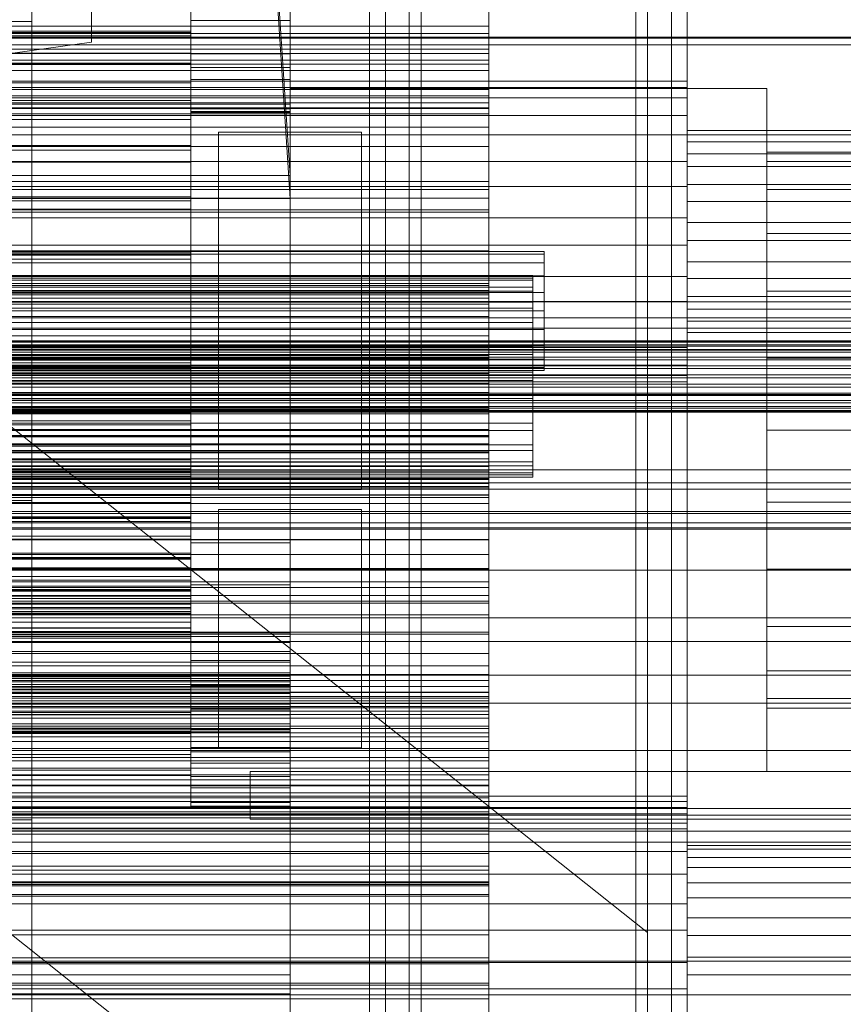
# Model space of a CAD drawing. Header units: millimetres. Extents: x -4395 to 65662, y -65530 to 6847.
# Tile 194 of 256: x 182 to 389, y -35775 to -35527. Entities that reach past the tile are written whole.
import ezdxf

# ---------------------------------------------------------------- set-up
doc = ezdxf.new("R2010")
doc.units = ezdxf.units.MM
for name, color, linetype, lineweight in [('COTAS_O', 1, 'Continuous', 0), ('frontal_briquetadora', 7, 'Continuous', 0), ('frontal_C01', 7, 'Continuous', 0), ('frontal_C02', 7, 'Continuous', 0), ('frontal_C03', 7, 'Continuous', 0), ('frontal_C04', 7, 'Continuous', 0), ('frontal_C05', 7, 'Continuous', 0), ('frontal_mezcladora', 7, 'Continuous', 0)]:
    doc.layers.add(name, color=color, linetype=linetype, lineweight=lineweight)
doc.dimstyles.new('R19_100', dxfattribs={"dimtxt": 250, "dimasz": 150, "dimexe": 150, "dimexo": 80, "dimgap": 100, "dimtad": 1, "dimtih": 1, "dimtoh": 1, "dimdsep": 46, "dimcen": 0.09, "dimadec": 0, "dimazin": 0, "dimtfac": 1, "dimtdec": 4, "dimtofl": 0, "dimtmove": 0, "dimatfit": 3, "dimfxl": 1, "dimtolj": 1, "dimtzin": 0, "dimarcsym": 0})

# ---------------------------------------------------------------- blocks, each defined once
blk = doc.blocks.new('DIM_R33_49')
at = {"layer": 'COTAS_O'}
for p, q in [((-1480, -35300), (-1330, -35255)), ((490, -35300), (340, -35255)), ((-1480, -36000), (-1480, -35300)), ((-1480, -35300), (490, -35300)), ((-1480, -35300), (-1330, -35345)), ((490, -35300), (340, -35345)), ((490, -36000), (490, -35300))]:
    blk.add_line(p, q, dxfattribs=at)
blk.add_text('1970 O', height=250, dxfattribs=at).set_placement((-495, -35200))
blk = doc.blocks.new('DIM_R33_51')
at = {"layer": 'COTAS_O'}
for p, q in [((-1400, -35300), (-1250, -35255)), ((1400, -35300), (1250, -35255)), ((-1400, -36000), (-1400, -35300)), ((-1400, -35300), (1400, -35300)), ((-1400, -35300), (-1250, -35345)), ((1400, -35300), (1250, -35345)), ((1400, -36000), (1400, -35300))]:
    blk.add_line(p, q, dxfattribs=at)
blk.add_text('2800 O', height=250, dxfattribs=at).set_placement((0, -35200))

msp = doc.modelspace()

# ---------------------------------------------------------------- linework, layer by layer
at = {"layer": 'frontal_briquetadora'}
for p, q in [((-674.804, -34950), (340, -35756.525)), ((340, -35980), (340, -34950)), ((-720.639, -35041.307), (340, -35884.261)), ((340, -35884.261), (340, -35756.525))]:
    msp.add_line(p, q, dxfattribs=at)
at = {"layer": 'frontal_C01'}
for p, q in [((250, -35948.128), (250, -33252.594)), ((250, -33257.389), (250, -35952.922)), ((185, -35221.455), (185, -35647.71)), ((185, -35653.355), (185, -35227.1)), ((250, -35565.924), (228.298, -35230.562)), ((228.298, -35236.321), (250, -35571.683)), ((185, -35312.157), (185, -35728.153)), ((185, -35733.798), (185, -35317.802)), ((200, -35532.344), (200, -35417.037)), ((185, -35430.756), (185, -35857.011)), ((185, -35862.656), (185, -35436.401)), ((200, -35532.344), (200, -35508.361)), ((185, -35521.458), (185, -35527.103)), ((185, -35521.458), (185, -35937.454)), ((185, -35527.103), (155, -35527.103)), ((185, -35943.099), (185, -35527.103)), ((140, -35540.738), (200, -35532.344)), ((130, -35565.924), (250, -35565.924)), ((250, -35571.683), (250, -35565.924)), ((-300, -35567.39), (300, -35567.39)), ((300, -35571.622), (300, -35567.39)), ((300, -35567.39), (300, -35593.11)), ((300, -35569.436), (-300, -35569.436)), ((300, -35594.884), (300, -35569.436)), ((300, -35569.436), (300, -35574.515)), ((300, -35571.622), (-300, -35571.622)), ((250, -35571.683), (130, -35571.683)), ((300, -35596.778), (300, -35571.622)), ((-300, -35574.515), (300, -35574.515)), ((300, -35574.515), (300, -35599.284)), ((300, -35593.11), (-300, -35593.11)), ((-300, -35593.594), (300, -35593.594)), ((300, -35593.11), (300, -35596.778)), ((300, -35593.594), (300, -35642.191)), ((300, -35593.594), (300, -35595.946)), ((-300, -35594.884), (300, -35594.884)), ((300, -35595.501), (-300, -35595.501)), ((300, -35595.946), (-300, -35595.946)), ((300, -35599.284), (300, -35594.884)), ((300, -35643.468), (300, -35595.501)), ((300, -35598.324), (300, -35595.501)), ((300, -35644.543), (300, -35595.946)), ((-300, -35596.778), (300, -35596.778)), ((-300, -35598.324), (300, -35598.324)), ((300, -35598.324), (300, -35646.29)), ((300, -35599.284), (-300, -35599.284)), ((-450, -35609.738), (450, -35609.738)), ((-300, -35611.874), (300, -35611.874)), ((300, -35624.284), (300, -35611.874)), ((300, -35611.874), (300, -35631.655)), ((300, -35618.311), (-300, -35618.311)), ((300, -35637.232), (300, -35618.311)), ((300, -35618.311), (300, -35631.341)), ((450, -35621.028), (-450, -35621.028)), ((300, -35624.284), (-300, -35624.284)), ((300, -35642.407), (300, -35624.284)), ((-300, -35631.341), (300, -35631.341)), ((300, -35631.655), (-300, -35631.655)), ((300, -35631.341), (300, -35648.522)), ((300, -35631.655), (300, -35642.407)), ((-300, -35633.453), (300, -35633.453)), ((300, -35633.453), (300, -35669.659)), ((300, -35633.453), (300, -35640.35)), ((-300, -35637.232), (300, -35637.232)), ((300, -35648.522), (300, -35637.232)), ((300, -35639.133), (-300, -35639.133)), ((300, -35640.036), (-300, -35640.036)), ((300, -35640.35), (-300, -35640.35)), ((300, -35673.617), (300, -35639.133)), ((300, -35646.374), (300, -35639.133)), ((300, -35644.879), (300, -35640.036)), ((300, -35640.036), (300, -35643.367)), ((300, -35676.555), (300, -35640.35)), ((450, -35643.314), (-450, -35643.314)), ((300, -35642.191), (-300, -35642.191)), ((-300, -35642.407), (300, -35642.407)), ((300, -35644.543), (300, -35642.191)), ((-450, -35644.888), (450, -35644.888)), ((300, -35643.367), (-300, -35643.367)), ((-300, -35643.468), (300, -35643.468)), ((-300, -35644.543), (300, -35644.543)), ((300, -35644.879), (-300, -35644.879)), ((300, -35643.367), (300, -35654.647)), ((300, -35643.468), (300, -35646.29)), ((300, -35657.568), (300, -35644.879)), ((300, -35646.29), (-300, -35646.29)), ((-300, -35646.374), (300, -35646.374)), ((185, -35647.71), (155, -35647.71)), ((185, -35653.355), (185, -35647.71)), ((300, -35646.374), (300, -35680.858)), ((300, -35648.522), (-300, -35648.522)), ((450, -35653.355), (-450, -35653.355)), ((-450, -35654.605), (450, -35654.605)), ((300, -35654.647), (-300, -35654.647)), ((155, -35653.355), (185, -35653.355)), ((300, -35654.647), (300, -35673.107)), ((300, -35657.568), (-300, -35657.568)), ((300, -35677.238), (300, -35657.568)), ((300, -35669.659), (-300, -35669.659)), ((300, -35676.555), (300, -35669.659)), ((300, -35673.107), (-300, -35673.107)), ((-300, -35673.617), (300, -35673.617)), ((300, -35673.107), (300, -35697.488)), ((300, -35673.617), (300, -35680.858)), ((-300, -35676.555), (300, -35676.555)), ((300, -35677.238), (-300, -35677.238)), ((300, -35702.547), (300, -35677.238)), ((300, -35680.858), (-300, -35680.858)), ((450, -35683.261), (-450, -35683.261)), ((-450, -35691.729), (450, -35691.729)), ((-300, -35696.049), (300, -35696.049)), ((300, -35697.488), (-300, -35697.488)), ((300, -35713.311), (300, -35696.049)), ((300, -35696.049), (300, -35704.589)), ((300, -35697.488), (300, -35726.13)), ((300, -35702.547), (-300, -35702.547)), ((300, -35731.772), (300, -35702.547)), ((300, -35704.589), (-300, -35704.589)), ((300, -35705.152), (-300, -35705.152)), ((300, -35704.589), (300, -35719.546)), ((300, -35712.476), (300, -35705.152)), ((300, -35705.152), (300, -35722.641)), ((-300, -35707.22), (300, -35707.22)), ((300, -35707.22), (300, -35721.333)), ((300, -35707.22), (300, -35716.814)), ((-300, -35712.476), (300, -35712.476)), ((300, -35727.629), (300, -35712.476)), ((300, -35713.311), (-300, -35713.311)), ((300, -35715.151), (-300, -35715.151)), ((300, -35719.546), (300, -35713.311)), ((300, -35726.913), (300, -35715.151)), ((300, -35724.87), (300, -35715.151)), ((300, -35716.814), (-300, -35716.814)), ((300, -35730.926), (300, -35716.814)), ((-300, -35719.546), (300, -35719.546)), ((350, -35722.216), (-350, -35722.216)), ((300, -35721.333), (-300, -35721.333)), ((-300, -35722.641), (300, -35722.641)), ((300, -35730.926), (300, -35721.333)), ((300, -35722.641), (300, -35727.629)), ((350, -35723.545), (350, -35722.216)), ((350, -35722.216), (350, -35726.638)), ((350, -35723.545), (-350, -35723.545)), ((-300, -35724.87), (300, -35724.87)), ((300, -35724.87), (300, -35736.632)), ((350, -35730.425), (350, -35723.545)), ((-450, -35725.33), (450, -35725.33)), ((350, -35726.638), (-350, -35726.638)), ((-300, -35726.13), (300, -35726.13)), ((-300, -35726.913), (300, -35726.913)), ((300, -35727.629), (-300, -35727.629)), ((300, -35726.13), (300, -35757.079)), ((300, -35726.913), (300, -35736.632)), ((350, -35726.638), (350, -35736.14)), ((185, -35728.153), (155, -35728.153)), ((185, -35733.798), (185, -35728.153)), ((350, -35730.425), (-350, -35730.425)), ((-300, -35730.926), (300, -35730.926)), ((300, -35731.772), (-300, -35731.772)), ((300, -35762.921), (300, -35731.772)), ((350, -35741.807), (350, -35730.425)), ((450, -35733.798), (-450, -35733.798)), ((155, -35733.798), (185, -35733.798)), ((350, -35737.613), (350, -35734.645)), ((350, -35734.645), (350, -35735.537)), ((500, -35734.645), (350, -35734.645)), ((350, -35736.14), (-350, -35736.14)), ((300, -35736.632), (-300, -35736.632)), ((350, -35735.537), (350, -35740.153)), ((500, -35735.537), (350, -35735.537)), ((350, -35736.14), (350, -35749.274)), ((350, -35743.989), (350, -35737.613)), ((500, -35737.613), (350, -35737.613)), ((350, -35741.807), (-350, -35741.807)), ((350, -35740.153), (350, -35747.791)), ((500, -35740.153), (350, -35740.153)), ((350, -35755.959), (350, -35741.807)), ((350, -35752.803), (350, -35743.989)), ((500, -35743.989), (350, -35743.989)), ((-350, -35749.274), (350, -35749.274)), ((350, -35747.791), (350, -35757.288)), ((500, -35747.791), (350, -35747.791)), ((350, -35749.274), (350, -35764.041)), ((350, -35762.712), (350, -35752.803)), ((350, -35752.803), (500, -35752.803)), ((350, -35755.959), (-350, -35755.959)), ((300, -35757.079), (-300, -35757.079)), ((300, -35757.079), (300, -35788.228)), ((350, -35770.726), (350, -35755.959)), ((350, -35757.288), (350, -35767.197)), ((500, -35757.288), (350, -35757.288)), ((450, -35763.704), (-450, -35763.704)), ((350, -35764.041), (-350, -35764.041)), ((300, -35762.921), (-300, -35762.921)), ((300, -35793.87), (300, -35762.921)), ((350, -35772.209), (350, -35762.712)), ((500, -35762.712), (350, -35762.712)), ((350, -35764.041), (350, -35778.193)), ((350, -35767.197), (350, -35776.011)), ((500, -35767.197), (350, -35767.197)), ((-450, -35772.171), (450, -35772.171)), ((350, -35770.726), (-350, -35770.726)), ((350, -35783.86), (350, -35770.726)), ((350, -35779.847), (350, -35772.209)), ((500, -35772.209), (350, -35772.209))]:
    msp.add_line(p, q, dxfattribs=at)
at = {"layer": 'frontal_C02'}
for p, q in [((250, -35767.183), (250, -32921.727)), ((250, -32926.497), (250, -35771.953)), ((300, -35530.172), (300, -35512.996)), ((300, -35515.806), (300, -35544.234)), ((300, -35521.943), (300, -35536.826)), ((300, -35553.701), (300, -35524.294)), ((300, -35524.558), (300, -35539.461)), ((300, -35524.558), (300, -35534.104)), ((300, -35528.269), (-300, -35528.269)), ((300, -35535.177), (300, -35528.269)), ((300, -35528.269), (300, -35545.825)), ((300, -35530.172), (-300, -35530.172)), ((300, -35536.826), (300, -35530.172)), ((300, -35534.104), (-300, -35534.104)), ((300, -35549.007), (300, -35534.104)), ((-300, -35535.177), (300, -35535.177)), ((300, -35550.389), (300, -35535.177)), ((-300, -35536.826), (300, -35536.826)), ((300, -35537.865), (-300, -35537.865)), ((300, -35548.823), (300, -35537.865)), ((300, -35547.622), (300, -35537.865)), ((300, -35539.461), (-300, -35539.461)), ((300, -35549.007), (300, -35539.461)), ((350, -35542.154), (-350, -35542.154)), ((350, -35543.727), (-350, -35543.727)), ((350, -35543.727), (350, -35542.154)), ((350, -35542.154), (350, -35546.343)), ((350, -35550.822), (350, -35543.727)), ((350, -35546.343), (-350, -35546.343)), ((-300, -35544.234), (300, -35544.234)), ((-300, -35545.825), (300, -35545.825)), ((300, -35544.234), (300, -35575.099)), ((300, -35545.825), (300, -35550.389)), ((350, -35546.343), (350, -35555.655)), ((-300, -35547.622), (300, -35547.622)), ((-300, -35548.823), (300, -35548.823)), ((-300, -35549.007), (300, -35549.007)), ((300, -35547.622), (300, -35558.58)), ((300, -35548.823), (300, -35558.58)), ((350, -35550.822), (-350, -35550.822)), ((300, -35550.389), (-300, -35550.389)), ((350, -35562.36), (350, -35550.822)), ((300, -35553.701), (-300, -35553.701)), ((300, -35584.901), (300, -35553.701)), ((350, -35555.655), (-350, -35555.655)), ((350, -35557.414), (350, -35554.603)), ((350, -35554.603), (350, -35555.659)), ((500, -35554.603), (350, -35554.603)), ((350, -35555.655), (350, -35568.674)), ((350, -35555.659), (350, -35560.42)), ((500, -35555.659), (350, -35555.659)), ((300, -35558.58), (-300, -35558.58)), ((350, -35563.663), (350, -35557.414)), ((500, -35557.414), (350, -35557.414)), ((350, -35560.42), (350, -35568.163)), ((500, -35560.42), (350, -35560.42)), ((350, -35562.36), (-350, -35562.36)), ((350, -35576.583), (350, -35562.36)), ((350, -35572.4), (350, -35563.663)), ((500, -35563.663), (350, -35563.663)), ((-350, -35568.674), (350, -35568.674)), ((350, -35568.163), (350, -35577.707)), ((500, -35568.163), (350, -35568.163)), ((350, -35568.674), (350, -35583.417)), ((350, -35582.293), (350, -35572.4)), ((350, -35572.4), (500, -35572.4)), ((300, -35575.099), (-300, -35575.099)), ((300, -35575.099), (300, -35606.299)), ((350, -35576.583), (-350, -35576.583)), ((350, -35591.326), (350, -35576.583)), ((350, -35577.707), (350, -35587.6)), ((500, -35577.707), (350, -35577.707)), ((350, -35583.417), (-350, -35583.417)), ((350, -35591.837), (350, -35582.293)), ((500, -35582.293), (350, -35582.293)), ((350, -35583.417), (350, -35597.64)), ((300, -35584.901), (-300, -35584.901)), ((300, -35615.766), (300, -35584.901)), ((350, -35587.6), (350, -35596.337)), ((500, -35587.6), (350, -35587.6)), ((-311.15, -35591.114), (311.15, -35591.114)), ((311.15, -35591.711), (311.15, -35591.114)), ((311.15, -35591.114), (311.15, -35592.248)), ((350, -35591.326), (-350, -35591.326)), ((-311.15, -35591.711), (311.15, -35591.711)), ((-311.15, -35592.248), (311.15, -35592.248)), ((311.15, -35593.996), (311.15, -35591.711)), ((311.15, -35592.248), (311.15, -35595.033)), ((350, -35604.345), (350, -35591.326)), ((350, -35599.58), (350, -35591.837)), ((500, -35591.837), (350, -35591.837)), ((-311.15, -35593.996), (311.15, -35593.996)), ((-311.15, -35595.033), (311.15, -35595.033)), ((311.15, -35597.814), (311.15, -35593.996)), ((311.15, -35595.033), (311.15, -35599.281)), ((-550, -35597.723), (550, -35597.723)), ((350, -35597.64), (-350, -35597.64)), ((-311.15, -35597.814), (311.15, -35597.814)), ((311.15, -35602.905), (311.15, -35597.814)), ((350, -35596.337), (350, -35602.586)), ((500, -35596.337), (350, -35596.337)), ((350, -35597.64), (350, -35609.178)), ((-311.15, -35599.281), (311.15, -35599.281)), ((311.15, -35599.281), (311.15, -35604.702)), ((350, -35604.341), (350, -35599.58)), ((500, -35599.58), (350, -35599.58)), ((-550, -35601.723), (550, -35601.723)), ((-311.15, -35602.905), (311.15, -35602.905)), ((300, -35601.42), (-300, -35601.42)), ((300, -35612.378), (300, -35601.42)), ((300, -35611.177), (300, -35601.42)), ((311.15, -35608.923), (311.15, -35602.905)), ((350, -35602.586), (350, -35605.397)), ((500, -35602.586), (350, -35602.586)), ((350, -35604.345), (-350, -35604.345)), ((-311.15, -35604.702), (311.15, -35604.702)), ((311.15, -35604.702), (311.15, -35610.927)), ((350, -35605.397), (350, -35604.341)), ((500, -35604.341), (350, -35604.341)), ((350, -35613.657), (350, -35604.345)), ((500, -35605.397), (350, -35605.397)), ((-440, -35607.501), (440, -35607.501)), ((-440, -35607.712), (440, -35607.712)), ((-440, -35607.902), (440, -35607.902)), ((-440, -35608.522), (440, -35608.522)), ((300, -35606.299), (-300, -35606.299)), ((300, -35606.299), (300, -35635.706)), ((-440, -35608.889), (440, -35608.889)), ((-440, -35609.875), (440, -35609.875)), ((-440, -35610.394), (440, -35610.394)), ((350, -35609.178), (-350, -35609.178)), ((311.15, -35608.923), (-311.15, -35608.923)), ((-311.15, -35610.927), (311.15, -35610.927)), ((300, -35609.611), (-300, -35609.611)), ((-300, -35610.993), (300, -35610.993)), ((300, -35614.175), (300, -35609.611)), ((300, -35609.611), (300, -35624.823)), ((300, -35610.993), (300, -35625.896)), ((300, -35610.993), (300, -35620.539)), ((311.15, -35615.456), (311.15, -35608.923)), ((311.15, -35610.927), (311.15, -35617.53)), ((350, -35609.178), (350, -35616.273)), ((-440, -35611.679), (440, -35611.679)), ((-440, -35612.315), (440, -35612.315)), ((-300, -35611.177), (300, -35611.177)), ((-300, -35612.378), (300, -35612.378)), ((300, -35611.177), (300, -35622.135)), ((300, -35612.378), (300, -35622.135)), ((440, -35613.811), (-440, -35613.811)), ((-440, -35614.521), (440, -35614.521)), ((350, -35613.657), (-350, -35613.657)), ((-311.15, -35615.456), (311.15, -35615.456)), ((-300, -35614.175), (300, -35614.175)), ((300, -35615.766), (-300, -35615.766)), ((300, -35631.731), (300, -35614.175)), ((300, -35644.194), (300, -35615.766)), ((311.15, -35622.06), (311.15, -35615.456)), ((350, -35617.846), (350, -35613.657)), ((-440, -35616.126), (440, -35616.126)), ((-440, -35616.861), (440, -35616.861)), ((-440, -35618.466), (440, -35618.466)), ((350, -35616.273), (-350, -35616.273)), ((350, -35617.846), (-350, -35617.846)), ((-311.15, -35617.53), (311.15, -35617.53)), ((311.15, -35617.53), (311.15, -35624.064)), ((350, -35616.273), (350, -35617.846)), ((-440, -35619.176), (440, -35619.176)), ((-440, -35620.671), (440, -35620.671)), ((300, -35620.539), (-300, -35620.539)), ((300, -35635.442), (300, -35620.539)), ((-440, -35621.308), (440, -35621.308)), ((-440, -35622.592), (440, -35622.592)), ((-440, -35623.112), (440, -35623.112)), ((-311.15, -35622.06), (311.15, -35622.06)), ((300, -35622.135), (-300, -35622.135)), ((-300, -35623.174), (300, -35623.174)), ((300, -35623.174), (300, -35629.828)), ((300, -35638.057), (300, -35623.174)), ((311.15, -35628.284), (311.15, -35622.06)), ((-440, -35624.097), (440, -35624.097)), ((-440, -35624.465), (440, -35624.465)), ((-440, -35625.084), (440, -35625.084)), ((-440, -35625.274), (440, -35625.274)), ((-440, -35625.486), (440, -35625.486)), ((-311.15, -35624.064), (311.15, -35624.064)), ((-300, -35624.823), (300, -35624.823)), ((300, -35625.896), (-300, -35625.896)), ((300, -35624.823), (300, -35631.731)), ((300, -35635.442), (300, -35625.896)), ((311.15, -35624.064), (311.15, -35630.081)), ((-311.15, -35628.284), (311.15, -35628.284)), ((311.15, -35633.705), (311.15, -35628.284)), ((-311.15, -35630.081), (311.15, -35630.081)), ((300, -35629.828), (-300, -35629.828)), ((300, -35629.828), (300, -35647.004)), ((311.15, -35630.081), (311.15, -35635.172)), ((300, -35631.731), (-300, -35631.731)), ((-311.15, -35633.705), (311.15, -35633.705)), ((-311.15, -35635.172), (311.15, -35635.172)), ((-300, -35635.442), (300, -35635.442)), ((300, -35635.706), (-300, -35635.706)), ((300, -35635.706), (300, -35661.317)), ((311.15, -35637.953), (311.15, -35633.705)), ((311.15, -35635.172), (311.15, -35638.991)), ((-311.15, -35637.953), (311.15, -35637.953)), ((300, -35638.057), (-300, -35638.057)), ((300, -35647.004), (300, -35638.057)), ((311.15, -35640.739), (311.15, -35637.953)), ((-311.15, -35638.991), (311.15, -35638.991)), ((-311.15, -35640.739), (311.15, -35640.739)), ((311.15, -35638.991), (311.15, -35641.276)), ((311.15, -35641.872), (311.15, -35640.739)), ((-311.15, -35641.276), (311.15, -35641.276)), ((-311.15, -35641.872), (311.15, -35641.872)), ((311.15, -35641.276), (311.15, -35641.872)), ((300, -35644.194), (-300, -35644.194)), ((300, -35668.247), (300, -35644.194)), ((-300, -35647.004), (300, -35647.004)), ((300, -35657.64), (-300, -35657.64)), ((300, -35691.522), (300, -35657.64)), ((300, -35664.994), (300, -35657.64)), ((300, -35661.317), (-300, -35661.317)), ((300, -35661.317), (300, -35681.386)), ((-450, -35665.314), (450, -35665.314)), ((-300, -35664.859), (300, -35664.859)), ((-300, -35664.994), (300, -35664.994)), ((300, -35664.859), (300, -35701.629)), ((300, -35664.859), (300, -35671.636)), ((300, -35664.994), (300, -35698.876)), ((300, -35668.247), (-300, -35668.247)), ((300, -35686.287), (300, -35668.247)), ((300, -35671.636), (-300, -35671.636)), ((300, -35708.405), (300, -35671.636)), ((450, -35677.236), (-450, -35677.236)), ((300, -35681.386), (-300, -35681.386)), ((300, -35681.386), (300, -35694.546)), ((300, -35686.287), (-300, -35686.287)), ((300, -35697.083), (300, -35686.287)), ((300, -35689.345), (-300, -35689.345)), ((300, -35706.197), (300, -35689.345)), ((300, -35689.345), (300, -35700.81)), ((-300, -35691.522), (300, -35691.522)), ((300, -35691.522), (300, -35698.876)), ((300, -35693.056), (-300, -35693.056)), ((300, -35694.546), (-300, -35694.546)), ((300, -35740.783), (300, -35693.056)), ((300, -35696.036), (300, -35693.056)), ((300, -35694.546), (300, -35699.9)), ((-300, -35695.987), (300, -35695.987)), ((-300, -35696.036), (300, -35696.036)), ((300, -35697.083), (-300, -35697.083)), ((300, -35695.987), (300, -35744.772)), ((300, -35695.987), (300, -35698.179)), ((300, -35696.036), (300, -35743.764)), ((300, -35699.9), (300, -35697.083)), ((450, -35698.723), (-450, -35698.723)), ((300, -35698.179), (-300, -35698.179)), ((300, -35698.876), (-300, -35698.876)), ((-300, -35699.603), (300, -35699.603)), ((300, -35699.9), (-300, -35699.9)), ((300, -35746.963), (300, -35698.179)), ((300, -35699.603), (300, -35718.036)), ((300, -35710.168), (300, -35699.603)), ((-300, -35700.81), (300, -35700.81)), ((300, -35701.629), (-300, -35701.629)), ((300, -35700.81), (300, -35719.429)), ((300, -35708.405), (300, -35701.629)), ((-300, -35706.197), (300, -35706.197)), ((300, -35719.429), (300, -35706.197)), ((-300, -35708.405), (300, -35708.405)), ((300, -35710.168), (-300, -35710.168)), ((300, -35730.229), (300, -35710.168)), ((-450, -35710.645), (450, -35710.645)), ((300, -35718.036), (-300, -35718.036)), ((300, -35719.429), (-300, -35719.429)), ((300, -35718.036), (300, -35730.229)), ((-300, -35730.229), (300, -35730.229)), ((300, -35739.779), (-300, -35739.779)), ((300, -35764.404), (300, -35739.779)), ((300, -35739.779), (300, -35744.426)), ((-300, -35740.783), (300, -35740.783)), ((300, -35740.783), (300, -35743.764)), ((300, -35743.764), (-300, -35743.764)), ((-300, -35743.984), (300, -35743.984)), ((-300, -35744.426), (300, -35744.426)), ((300, -35744.772), (-300, -35744.772)), ((300, -35743.984), (300, -35769.257)), ((300, -35747.401), (300, -35743.984)), ((300, -35744.426), (300, -35769.767)), ((300, -35746.963), (300, -35744.772)), ((-300, -35746.963), (300, -35746.963)), ((300, -35747.401), (-300, -35747.401)), ((300, -35773.201), (300, -35747.401)), ((-300, -35764.404), (300, -35764.404)), ((300, -35769.767), (300, -35764.404)), ((-250, -35767.183), (250, -35767.183)), ((250, -35767.183), (250, -35771.953)), ((300, -35769.257), (-300, -35769.257)), ((300, -35769.767), (-300, -35769.767)), ((300, -35769.257), (300, -35773.201)), ((250, -35771.953), (-250, -35771.953)), ((-300, -35773.201), (300, -35773.201))]:
    msp.add_line(p, q, dxfattribs=at)
at = {"layer": 'frontal_C03'}
for p, q in [((1270, -35531.067), (-1230, -35531.067)), ((1270, -35531.317), (-1230, -35531.317)), ((1270, -35532.998), (-1230, -35532.998)), ((-1580, -35650.969), (1620, -35650.969)), ((1620, -35654.969), (-1580, -35654.969)), ((-1580, -35726.969), (1620, -35726.969)), ((-1580, -35730.969), (1620, -35730.969))]:
    msp.add_line(p, q, dxfattribs=at)
at = {"layer": 'frontal_C04'}
for p, q in [((225, -34558.198), (225, -35634.08)), ((225, -34563.836), (225, -35639.718)), ((225, -34605.183), (225, -35681.065)), ((250, -34605.183), (250, -35681.065)), ((270, -35988), (270, -34765.256)), ((274, -35988), (274, -34765.256)), ((346, -34765.256), (346, -35988)), ((350, -35988), (350, -34765.256)), ((225, -35516.618), (225, -35681.065)), ((250, -35681.065), (250, -35516.618)), ((225, -35521.987), (225, -35687.991)), ((225, -35526.877), (225, -35521.987)), ((225, -35529.523), (225, -35523.885)), ((225, -35523.885), (225, -35529.852)), ((250, -35687.991), (250, -35521.987)), ((250, -35521.987), (250, -35526.877)), ((225, -35526.139), (225, -35529.523)), ((225, -35530.709), (225, -35526.441)), ((250, -35526.877), (225, -35526.877)), ((225, -35526.877), (225, -35694.343)), ((225, -35531.292), (225, -35526.877)), ((250, -35694.343), (250, -35526.877)), ((250, -35526.877), (250, -35531.292)), ((-225, -35529.523), (225, -35529.523)), ((225, -35529.852), (-225, -35529.852)), ((225, -35530.709), (-225, -35530.709)), ((225, -35529.523), (225, -35535.048)), ((225, -35535.048), (225, -35529.852)), ((225, -35529.852), (225, -35537.95)), ((225, -35537.64), (225, -35530.709)), ((250, -35531.292), (225, -35531.292)), ((225, -35531.292), (225, -35700.114)), ((225, -35535.234), (225, -35531.292)), ((250, -35700.114), (250, -35531.292)), ((250, -35531.292), (250, -35535.234)), ((-225, -35535.048), (225, -35535.048)), ((225, -35535.048), (225, -35542.547)), ((250, -35535.234), (225, -35535.234)), ((225, -35535.234), (225, -35705.299)), ((225, -35538.705), (225, -35535.234)), ((250, -35705.299), (250, -35535.234)), ((250, -35535.234), (250, -35538.705)), ((225, -35537.64), (-225, -35537.64)), ((225, -35537.95), (-225, -35537.95)), ((225, -35546.967), (225, -35537.64)), ((225, -35542.547), (225, -35537.95)), ((225, -35537.95), (225, -35547.934)), ((250, -35538.705), (225, -35538.705)), ((225, -35538.705), (225, -35709.889)), ((225, -35541.709), (225, -35538.705)), ((250, -35709.889), (250, -35538.705)), ((250, -35538.705), (250, -35541.709)), ((-225, -35542.547), (225, -35542.547)), ((250, -35541.709), (225, -35541.709)), ((225, -35541.709), (225, -35713.881)), ((225, -35544.246), (225, -35541.709)), ((225, -35542.547), (225, -35551.791)), ((250, -35713.881), (250, -35541.709)), ((250, -35541.709), (250, -35544.246)), ((250, -35544), (370, -35544)), ((250, -35716), (250, -35544)), ((370, -35716), (370, -35544)), ((250, -35544.246), (225, -35544.246)), ((225, -35544.246), (225, -35717.268)), ((225, -35546.32), (225, -35544.246)), ((250, -35546.32), (225, -35546.32)), ((225, -35546.32), (225, -35720.046)), ((225, -35547.931), (225, -35546.32)), ((250, -35717.268), (250, -35544.246)), ((250, -35544.246), (250, -35546.32)), ((250, -35720.046), (250, -35546.32)), ((250, -35546.32), (250, -35547.931)), ((225, -35546.967), (-225, -35546.967)), ((225, -35547.934), (-225, -35547.934)), ((225, -35558.332), (225, -35546.967)), ((250, -35547.931), (225, -35547.931)), ((225, -35547.931), (225, -35722.211)), ((225, -35549.081), (225, -35547.931)), ((225, -35551.791), (225, -35547.934)), ((225, -35547.934), (225, -35559.5)), ((250, -35549.081), (225, -35549.081)), ((225, -35549.081), (225, -35723.76)), ((225, -35549.77), (225, -35549.081)), ((250, -35722.211), (250, -35547.931)), ((250, -35547.931), (250, -35549.081)), ((250, -35723.76), (250, -35549.081)), ((250, -35549.081), (250, -35549.77)), ((250, -35549.77), (225, -35549.77)), ((225, -35549.77), (225, -35724.69)), ((225, -35550), (225, -35549.77)), ((225, -35550), (250, -35550)), ((225, -35725), (225, -35550)), ((250, -35724.69), (250, -35549.77)), ((250, -35549.77), (250, -35550)), ((250, -35550), (250, -35725)), ((-225, -35551.791), (225, -35551.791)), ((225, -35551.791), (225, -35562.5)), ((232, -35555), (268, -35555)), ((232, -35645), (232, -35555)), ((268, -35645), (268, -35555)), ((225, -35558.332), (-225, -35558.332)), ((225, -35571.299), (225, -35558.332)), ((225, -35559.5), (-225, -35559.5)), ((225, -35562.5), (225, -35559.5)), ((225, -35559.5), (225, -35572.296)), ((370, -35562.385), (370, -35560)), ((600, -35560), (370, -35560)), ((-225, -35562.5), (225, -35562.5)), ((225, -35562.5), (225, -35574.348)), ((370, -35569.378), (370, -35562.385)), ((600, -35562.385), (370, -35562.385)), ((225, -35571.299), (-225, -35571.299)), ((225, -35585.368), (225, -35571.299)), ((370, -35580.503), (370, -35569.378)), ((600, -35569.378), (370, -35569.378)), ((225, -35572.296), (-225, -35572.296)), ((225, -35574.348), (225, -35572.296)), ((225, -35572.296), (225, -35585.934)), ((-225, -35574.348), (225, -35574.348)), ((225, -35574.348), (225, -35586.976)), ((370, -35595), (370, -35580.503)), ((600, -35580.503), (370, -35580.503)), ((314, -35585), (-284, -35585)), ((314, -35585.734), (-284, -35585.734)), ((225, -35585.368), (-225, -35585.368)), ((225, -35585.934), (-225, -35585.934)), ((225, -35600), (225, -35585.368)), ((225, -35586.976), (225, -35585.934)), ((225, -35585.934), (225, -35600)), ((314, -35585.734), (314, -35585)), ((314, -35587.865), (314, -35585.734)), ((314, -35587.865), (-284, -35587.865)), ((-225, -35586.976), (225, -35586.976)), ((225, -35586.976), (225, -35600)), ((314, -35591.183), (314, -35587.865)), ((314, -35591.183), (-284, -35591.183)), ((314, -35595.365), (314, -35591.183)), ((314, -35595.365), (-284, -35595.365)), ((314, -35600), (314, -35595.365)), ((370, -35611.883), (370, -35595)), ((600, -35595), (370, -35595)), ((-284, -35600), (314, -35600)), ((-225, -35600), (225, -35600)), ((225, -35614.632), (225, -35600)), ((225, -35600), (225, -35614.066)), ((225, -35600), (225, -35613.024)), ((314, -35604.635), (314, -35600)), ((314, -35604.635), (-284, -35604.635)), ((314, -35604.635), (314, -35608.817)), ((314, -35608.817), (-284, -35608.817)), ((314, -35608.817), (314, -35612.135)), ((314, -35612.135), (-284, -35612.135)), ((-225, -35613.024), (225, -35613.024)), ((225, -35613.024), (225, -35614.066)), ((225, -35613.024), (225, -35625.652)), ((314, -35612.135), (314, -35614.266)), ((370, -35630), (370, -35611.883)), ((600, -35611.883), (370, -35611.883)), ((314, -35614.266), (-284, -35614.266)), ((314, -35615), (-284, -35615)), ((225, -35614.066), (-225, -35614.066)), ((225, -35614.632), (-225, -35614.632)), ((225, -35614.066), (225, -35627.704)), ((225, -35614.632), (225, -35628.701)), ((314, -35614.266), (314, -35615)), ((-225, -35625.652), (225, -35625.652)), ((225, -35625.652), (225, -35627.704)), ((225, -35625.652), (225, -35637.5)), ((225, -35627.704), (-225, -35627.704)), ((225, -35627.704), (225, -35640.5)), ((225, -35628.701), (-225, -35628.701)), ((225, -35628.701), (225, -35641.668)), ((370, -35630), (370, -35648.117)), ((370, -35630), (600, -35630)), ((225, -35634.08), (-225, -35634.08)), ((225, -35639.718), (225, -35634.08)), ((225, -35634.08), (225, -35640.561)), ((-225, -35637.5), (225, -35637.5)), ((225, -35637.5), (225, -35640.5)), ((225, -35637.5), (225, -35648.209)), ((-225, -35639.718), (225, -35639.718)), ((225, -35640.5), (-225, -35640.5)), ((225, -35640.561), (-225, -35640.561)), ((225, -35639.718), (225, -35646.253)), ((225, -35640.5), (225, -35652.066)), ((225, -35646.253), (225, -35640.561)), ((225, -35640.561), (225, -35646.496)), ((225, -35641.668), (-225, -35641.668)), ((225, -35641.668), (225, -35653.033)), ((232, -35645), (268, -35645)), ((-225, -35646.253), (225, -35646.253)), ((225, -35646.496), (-225, -35646.496)), ((-225, -35648.209), (225, -35648.209)), ((225, -35646.253), (225, -35652.237)), ((225, -35652.237), (225, -35646.496)), ((225, -35646.496), (225, -35651.879)), ((225, -35648.209), (225, -35652.066)), ((225, -35648.209), (225, -35657.453)), ((370, -35648.117), (370, -35665)), ((600, -35648.117), (370, -35648.117)), ((232, -35650), (268, -35650)), ((232, -35710), (232, -35650)), ((268, -35710), (268, -35650)), ((225, -35651.879), (-225, -35651.879)), ((225, -35652.066), (-225, -35652.066)), ((-225, -35652.237), (225, -35652.237)), ((225, -35653.033), (-225, -35653.033)), ((225, -35657.668), (225, -35651.879)), ((225, -35651.879), (225, -35656.709)), ((225, -35652.066), (225, -35662.05)), ((225, -35652.237), (225, -35657.668)), ((225, -35653.033), (225, -35662.36)), ((225, -35656.709), (-225, -35656.709)), ((-225, -35657.453), (225, -35657.453)), ((-225, -35657.668), (225, -35657.668)), ((225, -35662.539), (225, -35656.709)), ((225, -35656.709), (225, -35660.98)), ((225, -35657.453), (225, -35662.05)), ((225, -35657.453), (225, -35664.952)), ((225, -35657.668), (225, -35662.539)), ((225, -35658.417), (250, -35658.417)), ((225, -35700.417), (225, -35658.417)), ((250, -35700.417), (250, -35658.417)), ((225, -35660.98), (-225, -35660.98)), ((225, -35662.05), (-225, -35662.05)), ((225, -35662.36), (-225, -35662.36)), ((-225, -35662.539), (225, -35662.539)), ((225, -35666.849), (225, -35660.98)), ((225, -35660.98), (225, -35664.689)), ((225, -35662.05), (225, -35670.148)), ((225, -35662.36), (225, -35669.291)), ((225, -35662.539), (225, -35666.849)), ((225, -35664.689), (-225, -35664.689)), ((-225, -35664.952), (225, -35664.952)), ((225, -35670.592), (225, -35664.689)), ((225, -35664.689), (225, -35667.833)), ((225, -35664.952), (225, -35670.148)), ((225, -35664.952), (225, -35670.477)), ((370, -35665), (370, -35679.497)), ((600, -35665), (370, -35665)), ((-225, -35666.849), (225, -35666.849)), ((225, -35667.833), (-225, -35667.833)), ((225, -35666.849), (225, -35670.592)), ((225, -35673.765), (225, -35667.833)), ((225, -35667.833), (225, -35670.41)), ((225, -35669.291), (-225, -35669.291)), ((225, -35670.148), (-225, -35670.148)), ((225, -35670.41), (-225, -35670.41)), ((225, -35670.417), (-225, -35670.417)), ((-225, -35670.477), (225, -35670.477)), ((-225, -35670.592), (225, -35670.592)), ((225, -35669), (250, -35669)), ((225, -35711), (225, -35669)), ((225, -35669.291), (225, -35673.559)), ((225, -35670.148), (225, -35676.115)), ((225, -35676.366), (225, -35670.41)), ((225, -35670.41), (225, -35672.417)), ((225, -35671.787), (225, -35670.417)), ((225, -35670.477), (225, -35676.115)), ((225, -35670.477), (225, -35673.861)), ((225, -35670.592), (225, -35673.765)), ((250, -35711), (250, -35669)), ((225, -35671.787), (-225, -35671.787)), ((225, -35672.417), (-225, -35672.417)), ((225, -35675.689), (225, -35671.787)), ((225, -35678.392), (225, -35672.417)), ((225, -35672.417), (225, -35673.851)), ((225, -35673.559), (-225, -35673.559)), ((-225, -35673.765), (225, -35673.765)), ((225, -35673.851), (-225, -35673.851)), ((-225, -35673.861), (225, -35673.861)), ((225, -35674.713), (-225, -35674.713)), ((-225, -35675), (225, -35675)), ((225, -35673.559), (225, -35675)), ((225, -35673.765), (225, -35676.366)), ((225, -35679.84), (225, -35673.851)), ((225, -35673.851), (225, -35674.713)), ((225, -35673.861), (225, -35679.769)), ((225, -35673.861), (225, -35675)), ((225, -35680.71), (225, -35674.713)), ((225, -35674.713), (225, -35675)), ((225, -35675), (225, -35681)), ((225, -35675.689), (-225, -35675.689)), ((225, -35676.115), (-225, -35676.115)), ((-225, -35676.366), (225, -35676.366)), ((225, -35681.528), (225, -35675.689)), ((225, -35676.115), (225, -35679.769)), ((225, -35676.366), (225, -35678.392)), ((-225, -35678.392), (225, -35678.392)), ((225, -35679.769), (-225, -35679.769)), ((-225, -35679.84), (225, -35679.84)), ((225, -35678.392), (225, -35679.84)), ((225, -35679.769), (225, -35681)), ((225, -35679.84), (225, -35680.71)), ((370, -35679.497), (370, -35690.622)), ((600, -35679.497), (370, -35679.497)), ((250, -35681.417), (-250, -35681.417)), ((250, -35681.949), (-250, -35681.949)), ((-225, -35680.71), (225, -35680.71)), ((225, -35681), (-225, -35681)), ((225, -35681.528), (-225, -35681.528)), ((225, -35682.37), (-225, -35682.37)), ((225, -35680.71), (225, -35681)), ((225, -35682.37), (225, -35681)), ((225, -35681.065), (250, -35681.065)), ((225, -35681.065), (225, -35687.991)), ((225, -35688.417), (225, -35681.528)), ((225, -35686.272), (225, -35682.37)), ((250, -35681.065), (250, -35687.991)), ((250, -35681.949), (250, -35681.417)), ((250, -35683.467), (250, -35681.949)), ((250, -35683.467), (-250, -35683.467)), ((250, -35685.738), (250, -35683.467)), ((250, -35685.738), (-250, -35685.738)), ((225, -35686.272), (-225, -35686.272)), ((225, -35692.112), (225, -35686.272)), ((250, -35688.417), (250, -35685.738)), ((-250, -35688.417), (250, -35688.417)), ((-225, -35688.417), (225, -35688.417)), ((225, -35687.991), (250, -35687.991)), ((225, -35687.991), (225, -35694.343)), ((225, -35695.305), (225, -35688.417)), ((250, -35687.991), (250, -35694.343)), ((250, -35691.095), (250, -35688.417)), ((250, -35691.095), (-250, -35691.095)), ((250, -35692), (-250, -35692)), ((250, -35692.533), (-250, -35692.533)), ((225, -35692.112), (-225, -35692.112)), ((225, -35699), (225, -35692.112)), ((250, -35691.095), (250, -35693.366)), ((250, -35692.533), (250, -35692)), ((250, -35694.05), (250, -35692.533)), ((370, -35690.622), (370, -35697.615)), ((600, -35690.622), (370, -35690.622)), ((250, -35693.366), (-250, -35693.366)), ((250, -35694.05), (-250, -35694.05)), ((250, -35694.884), (-250, -35694.884)), ((225, -35695.305), (-225, -35695.305)), ((225, -35694.343), (250, -35694.343)), ((225, -35694.343), (225, -35700.114)), ((225, -35695.305), (225, -35701.144)), ((250, -35693.366), (250, -35694.884)), ((250, -35696.321), (250, -35694.05)), ((250, -35694.343), (250, -35700.114)), ((250, -35694.884), (250, -35695.417)), ((250, -35695.417), (-250, -35695.417)), ((250, -35696.321), (-250, -35696.321)), ((250, -35699), (250, -35696.321)), ((370, -35697.615), (370, -35700)), ((600, -35697.615), (370, -35697.615)), ((-250, -35699), (250, -35699)), ((-225, -35699), (225, -35699)), ((225, -35705.888), (225, -35699)), ((225, -35700.114), (250, -35700.114)), ((225, -35700.114), (225, -35705.299)), ((250, -35701.679), (250, -35699)), ((250, -35700.114), (250, -35705.299)), ((600, -35700), (370, -35700)), ((250, -35701.679), (-250, -35701.679)), ((225, -35701.144), (-225, -35701.144)), ((225, -35700.417), (250, -35700.417)), ((225, -35701.144), (225, -35705.046)), ((250, -35701.679), (250, -35703.95)), ((250, -35703.95), (-250, -35703.95)), ((225, -35705.046), (-225, -35705.046)), ((225, -35705.046), (225, -35706.417)), ((225, -35705.299), (250, -35705.299)), ((225, -35705.299), (225, -35709.889)), ((250, -35703.95), (250, -35705.467)), ((250, -35705.299), (250, -35709.889)), ((250, -35705.467), (-250, -35705.467)), ((250, -35706), (-250, -35706)), ((225, -35705.888), (-225, -35705.888)), ((225, -35706.417), (-225, -35706.417)), ((225, -35705.888), (225, -35711.728)), ((250, -35705.467), (250, -35706)), ((225, -35709.889), (250, -35709.889)), ((225, -35709.889), (225, -35713.881)), ((232, -35710), (268, -35710)), ((250, -35709.889), (250, -35713.881)), ((225, -35711.728), (-225, -35711.728)), ((225, -35711), (250, -35711)), ((225, -35711.728), (225, -35715.63)), ((225, -35713.881), (250, -35713.881)), ((225, -35713.881), (225, -35717.268)), ((250, -35713.881), (250, -35717.268)), ((225, -35715.63), (-225, -35715.63)), ((225, -35717), (-225, -35717)), ((225, -35715.63), (225, -35717)), ((225, -35717.268), (250, -35717.268)), ((225, -35717.268), (225, -35720.046)), ((240, -35716), (520, -35716)), ((240, -35728), (240, -35716)), ((250, -35716), (370, -35716)), ((250, -35717.268), (250, -35720.046)), ((225, -35720.046), (250, -35720.046)), ((225, -35720.046), (225, -35722.211)), ((250, -35720.046), (250, -35722.211)), ((225, -35722.211), (250, -35722.211)), ((225, -35722.211), (225, -35723.76)), ((250, -35722.211), (250, -35723.76)), ((-350, -35725), (350, -35725)), ((225, -35723.76), (250, -35723.76)), ((225, -35723.76), (225, -35724.69)), ((225, -35724.69), (250, -35724.69)), ((225, -35724.69), (225, -35725)), ((250, -35725), (225, -35725)), ((250, -35723.76), (250, -35724.69)), ((250, -35724.69), (250, -35725)), ((350, -35725), (350, -35805)), ((350, -35725), (350, -35729)), ((350, -35729), (-350, -35729)), ((240, -35728), (520, -35728)), ((350, -35801), (350, -35729))]:
    msp.add_line(p, q, dxfattribs=at)
at = {"layer": 'frontal_C05'}
for p, q in [((280, -35988), (280, -34852)), ((283, -35988), (283, -34852)), ((337, -34852), (337, -35988)), ((340, -35988), (340, -34852))]:
    msp.add_line(p, q, dxfattribs=at)
at = {"layer": 'frontal_mezcladora'}
for p, q in [((-750, -35640), (750, -35640)), ((-750, -35650.5), (750, -35650.5))]:
    msp.add_line(p, q, dxfattribs=at)

# ---------------------------------------------------------------- dimensions: what is measured, and where the dimension line sits
at = {"layer": 'COTAS_O'}
for p1, p2, picture, middle in [((-1480, -36000), (490, -36000), 'DIM_R33_49', (-495, -35300)), ((-1400, -36000), (1400, -36000), 'DIM_R33_51', (0, -35300))]:
    dim = msp.add_aligned_dim(p1=p1, p2=p2, distance=700, text='<> O', dimstyle='R19_100', dxfattribs=at)
    dim.commit()
    dim.dimension.update_dxf_attribs({"geometry": picture, "text_midpoint": middle})

doc.saveas('drawing.dxf')
